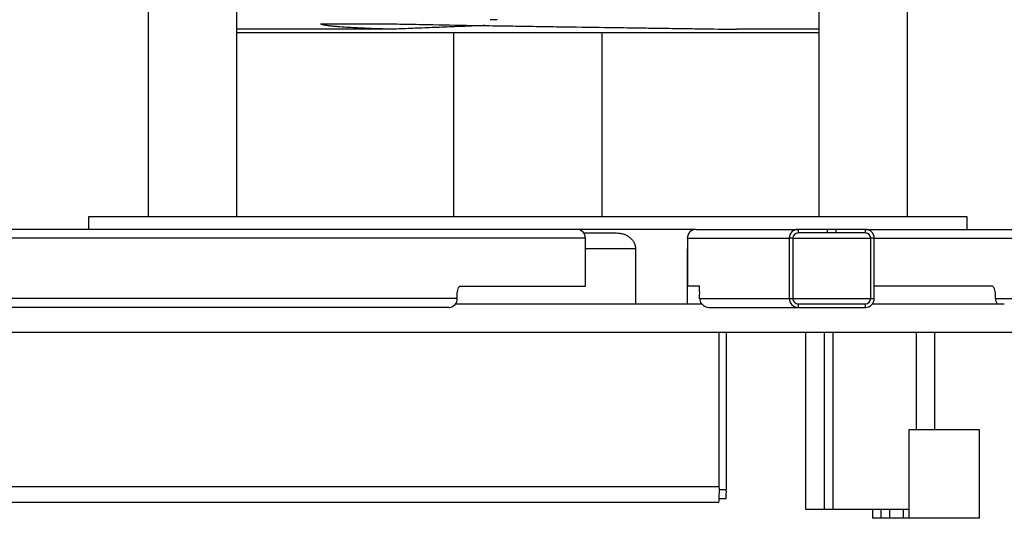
# Model space of a CAD drawing. Header units: millimetres. Extents: x 51 to 3958, y 1087 to 2585.
# Tile 3 of 11: x 1718 to 2273, y 1087 to 1369. Entities that reach past the tile are written whole.
import ezdxf

# ---------------------------------------------------------------- set-up
doc = ezdxf.new("R2010")
doc.units = ezdxf.units.MM

msp = doc.modelspace()

# ---------------------------------------------------------------- linework, layer by layer
at = {"color": 7, "linetype": 'Continuous', "lineweight": 25}
for p, q in [((1790.33, 1415.82), (1790.33, 1257.32)), ((1840.33, 1257.32), (1840.33, 1415.13)), ((2168.78, 1415.13), (2168.78, 1257.32)), ((2218.78, 1257.32), (2218.78, 1415.82)), ((1987.32, 1368.63), (1983.3, 1368.63)), ((1927.87, 1363.22), (1840.33, 1363.22)), ((2168.78, 1363.22), (2122.25, 1363.22)), ((1840.33, 1361.32), (2168.78, 1361.32)), ((1962.55, 1361.32), (1962.55, 1257.32)), ((2046.55, 1257.32), (2046.55, 1361.32)), ((1756.55, 1257.32), (1756.55, 1250.32)), ((2252.55, 1257.32), (1756.55, 1257.32)), ((2252.55, 1250.32), (2252.55, 1257.32)), ((2032.4, 1250.32), (1433.43, 1250.32)), ((2099.57, 1250.32), (2032.4, 1250.32)), ((2099.57, 1250.32), (2157.09, 1250.32)), ((2157.09, 1250.32), (2157.09, 1248.32)), ((2173.58, 1250.32), (2157.09, 1250.32)), ((2173.58, 1250.32), (2173.58, 1248.32)), ((2178.58, 1250.32), (2173.58, 1250.32)), ((2178.58, 1248.32), (2178.58, 1250.32)), ((2195.07, 1250.32), (2178.58, 1250.32)), ((2195.07, 1248.32), (2195.07, 1250.32)), ((2195.07, 1250.32), (2893.1, 1250.32)), ((2037.08, 1245.32), (1438.11, 1245.32)), ((2036.14, 1248.32), (2054.65, 1248.32)), ((2037.08, 1218.32), (2037.08, 1245.32)), ((2094.58, 1245.32), (2152.09, 1245.32)), ((2094.58, 1245.32), (2094.58, 1218.32)), ((2154.09, 1245.32), (2152.09, 1245.32)), ((2152.09, 1245.32), (2152.09, 1211.32)), ((2154.09, 1245.32), (2154.09, 1211.32)), ((2173.58, 1248.32), (2157.09, 1248.32)), ((2178.58, 1248.32), (2173.58, 1248.32)), ((2195.07, 1248.32), (2178.58, 1248.32)), ((2200.06, 1245.32), (2198.07, 1245.32)), ((2198.07, 1211.32), (2198.07, 1245.32)), ((2200.06, 1211.32), (2200.06, 1245.32)), ((2065.36, 1239.32), (2065.36, 1208.32)), ((2094.55, 1239.32), (2094.55, 1208.32)), ((1966.47, 1218.32), (2037.08, 1218.32)), ((2101.36, 1218.32), (2094.58, 1218.32)), ((2266.45, 1218.32), (2200.06, 1218.32)), ((1964.71, 1211.32), (1964.71, 1213.32)), ((2101.53, 1211.32), (2101.53, 1213.32)), ((2268.52, 1211.32), (2268.52, 1213.32)), ((1960.01, 1206.32), (1433.43, 1206.32)), ((1964.71, 1211.32), (1438.11, 1211.32)), ((1963.78, 1208.32), (2102.85, 1208.32)), ((2101.53, 1211.32), (2152.09, 1211.32)), ((2102.83, 1208.32), (2102.85, 1208.32)), ((2106.82, 1206.32), (2157.09, 1206.32)), ((2152.09, 1211.32), (2154.09, 1211.32)), ((2157.09, 1208.32), (2157.09, 1206.32)), ((2157.09, 1208.32), (2195.07, 1208.32)), ((2157.09, 1206.32), (2195.07, 1206.32)), ((2195.07, 1206.32), (2195.07, 1208.32)), ((2198.07, 1211.32), (2200.06, 1211.32)), ((2199.07, 1208.32), (2273.19, 1208.32)), ((2268.52, 1211.32), (2888.55, 1211.32)), ((2273.19, 1208.32), (2273.47, 1208.32)), ((1546.85, 1192.32), (2479.55, 1192.32)), ((2112.63, 1105.32), (2112.63, 1192.32)), ((2116.58, 1192.32), (2116.58, 1103.32)), ((2161.4, 1092.32), (2161.4, 1192.32)), ((2171.94, 1092.32), (2171.94, 1192.32)), ((2176.96, 1092.32), (2176.96, 1192.32)), ((2223.98, 1137.32), (2223.98, 1192.32)), ((2234.22, 1137.32), (2234.22, 1192.32)), ((2219.55, 1137.32), (2219.55, 1087.32)), ((2259.55, 1137.32), (2219.55, 1137.32)), ((2259.55, 1087.32), (2259.55, 1137.32)), ((1312.91, 1105.32), (2112.63, 1105.32)), ((2112.4, 1096.32), (1312.67, 1096.32)), ((2116.45, 1098.32), (2112.55, 1098.32)), ((2171.94, 1092.32), (2161.4, 1092.32)), ((2176.96, 1092.32), (2171.94, 1092.32)), ((2219.55, 1092.32), (2176.96, 1092.32)), ((2199.16, 1092.32), (2199.16, 1087.32)), ((2208.93, 1087.32), (2208.93, 1092.32)), ((2203.93, 1087.32), (2199.16, 1087.32)), ((2208.93, 1087.32), (2203.93, 1087.32)), ((2216.59, 1087.32), (2208.93, 1087.32)), ((2219.55, 1087.32), (2216.59, 1087.32)), ((2259.55, 1087.32), (2219.55, 1087.32))]:
    msp.add_line(p, q, dxfattribs=at)
at = {"color": 1, "linetype": 'Continuous', "lineweight": 25}
for p, q in [((2154.09, 1245.32), (2198.07, 1245.32)), ((2200.06, 1245.32), (2888.55, 1245.32)), ((2065.36, 1239.32), (2037.08, 1239.32)), ((2094.58, 1239.32), (2094.55, 1239.32)), ((2154.09, 1211.32), (2198.07, 1211.32)), ((2116.58, 1103.32), (2112.63, 1103.32)), ((2203.93, 1087.32), (2203.93, 1092.32)), ((2216.59, 1087.32), (2216.59, 1092.32))]:
    msp.add_line(p, q, dxfattribs=at)
at = {"color": 7, "linetype": 'Continuous', "lineweight": 25, "flags": 128}
for points in [[(1964.71, 1213.32), (1964.75, 1214.3), (1964.85, 1215.24), (1965.01, 1216.1), (1965.23, 1216.86), (1965.49, 1217.48), (1965.8, 1217.94), (1966.13, 1218.23), (1966.47, 1218.32)], [(2268.52, 1213.32), (2268.48, 1214.3), (2268.36, 1215.24), (2268.17, 1216.1), (2267.91, 1216.86), (2267.6, 1217.48), (2267.24, 1217.94), (2266.85, 1218.23), (2266.45, 1218.32)]]:
    msp.add_lwpolyline(points, dxfattribs=at)
at = {"color": 7, "linetype": 'Continuous', "lineweight": 25}
for centre, radius, start, end in [((2032.23, 1245.48), 4.85, 358.1767, 88.0526), ((2099.57, 1245.32), 5, 90.0163, 180.0163), ((2157.09, 1245.32), 5, 90.0163, 180.0163), ((2195.07, 1245.32), 5, 359.9837, 89.9837), ((2157.09, 1245.32), 3, 90.0163, 180.0163), ((2195.07, 1245.32), 3, 359.9837, 89.9837), ((2064.34, 1214.57), 37.2, 358.0767, 5.7874), ((1959.84, 1211.18), 4.87, 275.7032, 1.6615), ((2106.53, 1211.32), 5, 179.9984, 216.8519), ((2157.09, 1211.32), 5, 179.9837, 269.9837), ((2157.09, 1211.32), 3, 179.9837, 269.9837), ((2195.07, 1211.32), 5, 270.0163, 0.0163), ((2195.07, 1211.32), 3, 270.0163, 0.0163), ((2273.84, 1211.3), 5.33, 179.7737, 213.9904), ((2026.5, 1103.07), 86.16, 355.5056, 1.4954), ((2068.73, 1102.07), 47.87, 355.5056, 1.4954)]:
    msp.add_arc(centre, radius, start, end, dxfattribs=at)
for centre, major_axis, ratio, start_param, end_param in [((1960.01, 1211.32), (5.09, 0), 0.98293, 4.712389, 4.775382), ((2106.82, 1211.32), (0, 5), 0.991643, 2.214297, 3.141593)]:
    msp.add_ellipse(centre, major_axis=major_axis, ratio=ratio, start_param=start_param, end_param=end_param, dxfattribs=at)
for points, knots in [([(1887.65, 1366.32), (1893.52, 1366.32), (1899.68, 1366.32), (1907.78, 1366.32), (1909.42, 1366.32), (1912.73, 1366.32), (1914.41, 1366.32), (1919.48, 1366.32), (1922.89, 1366.32), (1926.35, 1366.32)], [0, 0, 0, 0, 0.5, 0.5, 0.625, 0.625, 0.75, 0.75, 1, 1, 1, 1]), ([(1927.87, 1363.22), (1924.34, 1363.33), (1920.86, 1363.44), (1913.98, 1363.7), (1910.59, 1363.85), (1905.55, 1364.11), (1903.88, 1364.2), (1900.58, 1364.41), (1898.94, 1364.52), (1896.5, 1364.72), (1895.69, 1364.79), (1894.07, 1364.95), (1893.26, 1365.03), (1891.65, 1365.23), (1890.85, 1365.34), (1889.63, 1365.56), (1889.23, 1365.64), (1888.62, 1365.8), (1888.41, 1365.86), (1888.11, 1365.98), (1888, 1366.02), (1887.85, 1366.11), (1887.8, 1366.14), (1887.71, 1366.22), (1887.67, 1366.27), (1887.65, 1366.32)], [0, 0, 0, 0, 0.25, 0.25, 0.5, 0.5, 0.625, 0.625, 0.75, 0.75, 0.8125, 0.8125, 0.875, 0.875, 0.9375, 0.9375, 0.96875, 0.96875, 0.984375, 0.984375, 0.992188, 0.992188, 0.996094, 0.996094, 1, 1, 1, 1]), ([(1926.35, 1366.32), (1928.35, 1366.28), (1930.36, 1366.24), (1934.41, 1366.16), (1936.46, 1366.12), (1942.62, 1366), (1946.76, 1365.92), (1959.31, 1365.69), (1967.82, 1365.54), (1978.65, 1365.36), (1980.83, 1365.32), (1985.19, 1365.25), (1987.38, 1365.22), (1993.93, 1365.11), (1998.3, 1365.04), (2004.87, 1364.94), (2007.06, 1364.9), (2011.44, 1364.84), (2013.64, 1364.8), (2020.19, 1364.7), (2024.52, 1364.64), (2037.4, 1364.45), (2045.85, 1364.32), (2058.32, 1364.15), (2062.44, 1364.09), (2068.57, 1364), (2070.6, 1363.97), (2074.65, 1363.91), (2076.65, 1363.88), (2082.61, 1363.8), (2086.51, 1363.74), (2092.24, 1363.66), (2094.14, 1363.63), (2097.89, 1363.58), (2099.74, 1363.55), (2108.89, 1363.42), (2115.77, 1363.32), (2122.25, 1363.22)], [0, 0, 0, 0, 0.03125, 0.03125, 0.0625, 0.0625, 0.125, 0.125, 0.25, 0.25, 0.28125, 0.28125, 0.3125, 0.3125, 0.375, 0.375, 0.40625, 0.40625, 0.4375, 0.4375, 0.5, 0.5, 0.625, 0.625, 0.6875, 0.6875, 0.71875, 0.71875, 0.75, 0.75, 0.8125, 0.8125, 0.84375, 0.84375, 0.875, 0.875, 1, 1, 1, 1]), ([(1980.51, 1365.33), (1977.63, 1365.22), (1970.86, 1364.96), (1960.35, 1364.54), (1949.15, 1364.1), (1938.28, 1363.66), (1931.34, 1363.37), (1927.87, 1363.22)], [0, 0, 0, 0, 0.1584245, 0.3722381, 0.5860517, 0.7926127, 1, 1, 1, 1]), ([(2054.65, 1248.32), (2055.29, 1248.32), (2055.93, 1248.27), (2057.18, 1248.08), (2057.8, 1247.93), (2058.72, 1247.64), (2059.02, 1247.53), (2059.61, 1247.29), (2059.9, 1247.16), (2060.75, 1246.72), (2061.29, 1246.39), (2062.06, 1245.81), (2062.31, 1245.6), (2062.78, 1245.16), (2063.01, 1244.93), (2063.66, 1244.2), (2064.04, 1243.68), (2064.52, 1242.82), (2064.66, 1242.52), (2064.91, 1241.91), (2065.02, 1241.6), (2065.19, 1240.97), (2065.25, 1240.65), (2065.34, 1239.99), (2065.36, 1239.66), (2065.36, 1239.32)], [0, 0, 0, 0, 0.125, 0.125, 0.25, 0.25, 0.3125, 0.3125, 0.375, 0.375, 0.5, 0.5, 0.5625, 0.5625, 0.625, 0.625, 0.75, 0.75, 0.8125, 0.8125, 0.875, 0.875, 0.9375, 0.9375, 1, 1, 1, 1])]:
    msp.add_open_spline(points, degree=3, knots=knots, dxfattribs=at)

doc.saveas('drawing.dxf')
